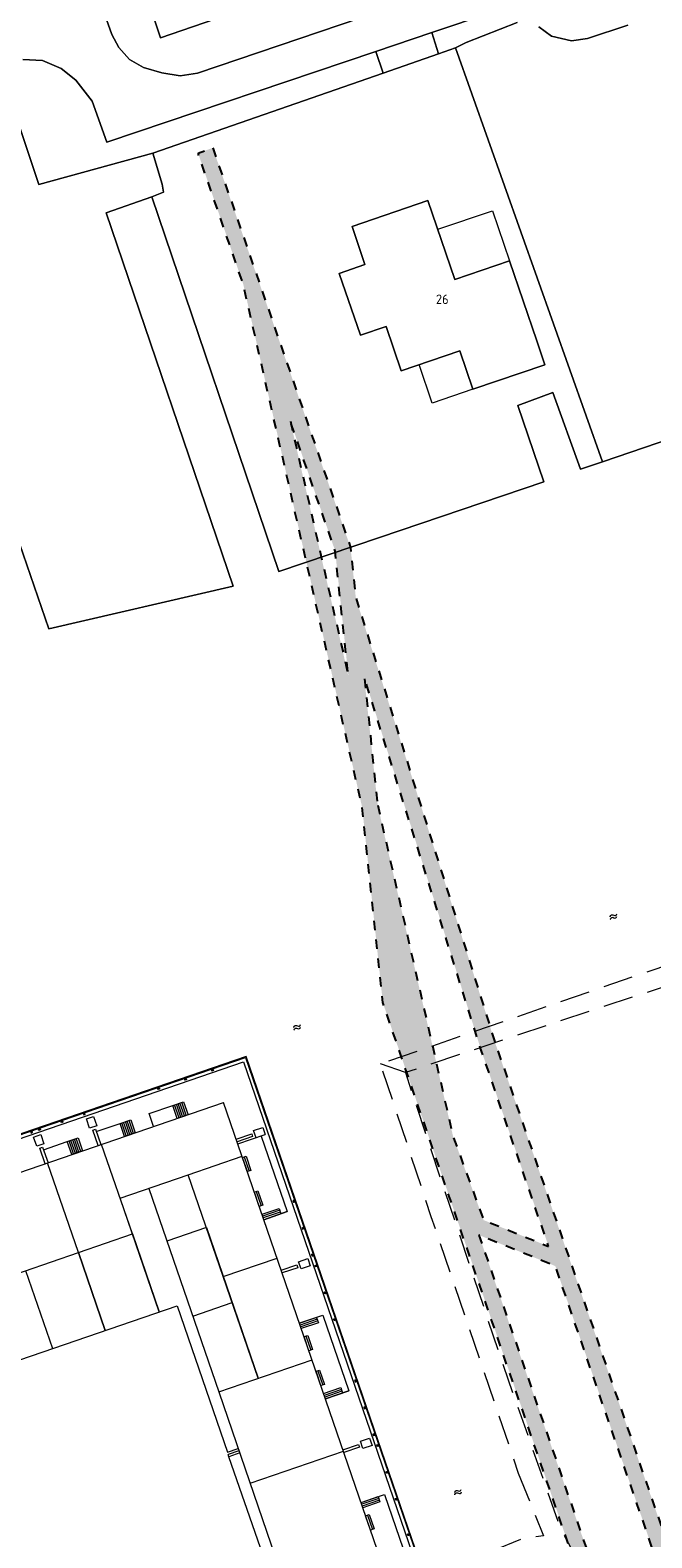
# Model space of a CAD drawing. Header units: metres. Extents: x 264570 to 266133, y 576109 to 577454.
# Tile 38 of 128: x 265175 to 265241, y 576951 to 577110. Entities that reach past the tile are written whole.
import ezdxf
from ezdxf.enums import TextEntityAlignment as Align

# ---------------------------------------------------------------- set-up
doc = ezdxf.new("R2010")
doc.units = ezdxf.units.M
doc.linetypes.add('NLCS-HIDDEN', pattern=[4, 2, -2])
doc.linetypes.add('XX-DASHED', pattern=[4.8, 3.15, -1.65])
for name, color, linetype, lineweight in [('B-BH-OG-BEBOUWING-G', 252, 'Continuous', 15), ('B-BH-OG-BEBOUWING-T50', 252, 'Continuous', 15), ('B-WE-GK-BESCHOEIING_DAMWAND_STAAL-G', 252, 'DAMWANDSTAAL2', 15), ('B-WE-KL-TRACE-A', 252, 'Continuous', 13), ('B-WE-KL-TRACE-GD', 252, 'NLCS-HIDDEN', 25), ('B-WE-OG-TOPOGRAFIE-G', 252, 'Continuous', 15), ('B-WE-OG-TOPOGRAFIE-S', 252, 'Continuous', 18), ('V-XX-AL-TOPOGRAFIE-G', 252, 'XX-DASHED', 18)]:
    doc.layers.add(name, color=color, linetype=linetype, lineweight=lineweight)
doc.styles.add('NLCS-ISO-M200-T50', font='NLCS-ISO.ttf', dxfattribs={"height": 1})
doc.linetypes.add('DAMWANDSTAAL2', pattern='A,0.0001,[1,DAMWANDSTAAL2.shx,S=1,R=0,X=0,Y=0],-10', length=10.0001)

# ---------------------------------------------------------------- blocks, each defined once
blk = doc.blocks.new('bolder')
for points in [[(-0.01, -0.08), (-0.06, -0.08), (-0.06, 0.08), (-0.01, 0.08)], [(-0.01, 0.04), (-0.01, 0.1), (0.01, 0.1), (0.01, 0.04)], [(0.01, 0.08), (0.06, 0.08), (0.06, -0.08), (0.01, -0.08)], [(0.01, -0.04), (0.01, -0.1), (-0.01, -0.1), (-0.01, -0.04)]]:
    blk.add_lwpolyline(points)
blk.add_circle((0, 0), 0.04)
blk = doc.blocks.new('SOG-TOPOGRAFIE_WATER-SO')
at = {"flags": 128}
for points in [[(-2.51, 0.56), (-2.43, 0.7, -0.538831), (-0.42, 0.73, 0.605168), (1.26, 0.93, -4.035705)], [(-2.88, -0.71), (-2.79, -0.57, -0.538831), (-0.79, -0.54, 0.605168), (0.89, -0.34, -4.035705)]]:
    blk.add_lwpolyline(points, format="xyb", dxfattribs=at)

msp = doc.modelspace()

# ---------------------------------------------------------------- hatches: boundary and pattern name
at = {"layer": 'B-WE-KL-TRACE-A'}
h = msp.add_hatch(dxfattribs=at)
h.set_pattern_fill('DOTS', color=256, scale=0.5)
h.set_pattern_definition([(0, (265713.50372, 576754.34745), (0.079375, 0.15875), [0, -0.15875])])
h.paths.add_polyline_path([(265257.5, 576901.58), (265280.09, 576836.28), (265298.31, 576783.27), (265291.79, 576781.39), (265239.38, 576934.36), (265222.65, 576983.21), (265230.7, 576979.94), (265245.3, 576937.42), (265245.43, 576937.04)])
h.paths.add_polyline_path([(265223.14, 576984.79), (265219.92, 576993.61), (265211.97, 577028.58), (265210.55, 577042.1), (265222.79, 577002.99), (265229.99, 576982.01)])
h.paths.add_polyline_path([(265207.49, 577055.38), (265208.88, 577042.21), (265202.77, 577069.07)])
h.paths.add_polyline_path([(265194.59, 577097.91), (265209.11, 577055.74), (265209.67, 577050.43), (265224.35, 577003.5), (265246.86, 576937.96), (265259.06, 576902.11), (265281.65, 576836.81), (265331.28, 576692.4), (265402.25, 576711.02), (265417.83, 576715.06), (265434.25, 576719.39), (265450.78, 576723.65), (265466.98, 576727.88), (265483.56, 576732.24), (265517.75, 576741.1), (265533.99, 576745.38), (265551.26, 576749.84), (265566.67, 576753.91), (265582.24, 576757.87), (265589.31, 576759.69), (265591.04, 576760.33), (265486.41, 577064.17), (265488.3, 577064.82), (265593.6, 576759.04), (265591.73, 576758.34), (265591.58, 576758.77), (265589.8, 576758.11), (265582.65, 576756.27), (265567.09, 576752.31), (265551.68, 576748.25), (265534.4, 576743.78), (265518.17, 576739.51), (265483.98, 576730.65), (265467.4, 576726.28), (265451.19, 576722.05), (265434.66, 576717.8), (265418.25, 576713.46), (265402.66, 576709.43), (265330.22, 576690.42), (265298.85, 576781.71), (265290.74, 576779.37), (265237.82, 576933.82), (265212.51, 577007.74), (265210.34, 577028.31), (265197.8, 577083.52), (265193.03, 577097.37)])

# ---------------------------------------------------------------- linework, layer by layer
at = {"layer": 'B-BH-OG-BEBOUWING-G'}
for p, q in [((265147.49, 576980.63), (265195.72, 576997.2)), ((265214.47, 576942.63), (265195.72, 576997.2)), ((265184.83, 576987.11), (265191.99, 576989.57)), ((265199.37, 576968.1), (265191.99, 576989.57)), ((265158.31, 576973.77), (265186.12, 576983.33)), ((265193.92, 576984), (265199.37, 576968.11))]:
    msp.add_line(p, q, dxfattribs=at)
msp.add_lwpolyline([(265209.27, 577089.62), (265217.27, 577092.36), (265217.27, 577092.36), (265220.11, 577084.03), (265220.11, 577084.03), (265225.87, 577085.99), (265228.74, 577077.57), (265229.6, 577075.03), (265222.01, 577072.44), (265220.63, 577076.5), (265214.46, 577074.39), (265212.87, 577079.07), (265210.16, 577078.14), (265210.16, 577078.14), (265207.92, 577084.67), (265207.92, 577084.67), (265210.63, 577085.61), (265209.27, 577089.62)], close=True, dxfattribs=at)
at = {"layer": 'B-BH-OG-BEBOUWING-G', "flags": 128}
for points in [[(265186.12, 576983.33), (265182.87, 576992.78)], [(265180.42, 576981.37), (265177.17, 576990.83)], [(265191.99, 576989.57), (265197.67, 576991.52)], [(265195.68, 576978.84), (265201.36, 576980.79)], [(265195.21, 576966.68), (265205.05, 576970.06)], [(265195.21, 576966.68), (265202.13, 576946.53)], [(265198.52, 576957.03), (265208.36, 576960.41)]]:
    msp.add_lwpolyline(points, dxfattribs=at)
at = {"layer": 'B-WE-GK-BESCHOEIING_DAMWAND_STAAL-G', "ltscale": 0.9}
msp.add_lwpolyline([(265147.24, 576981.35), (265146.27, 576984.18), (265198.05, 577001.96), (265219.87, 576938.46)], dxfattribs=at)
at = {"layer": 'B-WE-KL-TRACE-GD', "ltscale": 0.5, "flags": 128}
for points in [[(265194.59, 577097.91), (265209.11, 577055.74), (265209.67, 577050.43), (265224.35, 577003.5), (265246.86, 576937.96), (265259.06, 576902.11), (265281.65, 576836.81), (265331.28, 576692.4), (265402.25, 576711.02), (265417.83, 576715.06), (265434.25, 576719.39), (265450.78, 576723.65), (265466.98, 576727.88), (265483.56, 576732.24), (265517.75, 576741.1), (265533.99, 576745.38), (265551.26, 576749.84), (265566.67, 576753.91), (265582.24, 576757.87), (265589.31, 576759.69), (265591.04, 576760.33), (265486.41, 577064.17), (265488.3, 577064.82), (265593.6, 576759.04), (265591.73, 576758.34), (265591.58, 576758.77), (265589.8, 576758.11), (265582.65, 576756.27), (265567.09, 576752.31), (265551.68, 576748.25), (265534.4, 576743.78), (265518.17, 576739.51), (265483.98, 576730.65), (265467.4, 576726.28), (265451.19, 576722.05), (265434.66, 576717.8), (265418.25, 576713.46), (265402.66, 576709.43), (265330.22, 576690.42), (265298.85, 576781.71), (265290.74, 576779.37), (265237.82, 576933.82), (265212.51, 577007.74), (265210.34, 577028.31), (265197.8, 577083.52), (265193.03, 577097.37)], [(265202.77, 577069.07), (265208.88, 577042.21), (265207.49, 577055.38)], [(265211.97, 577028.58), (265219.92, 576993.61), (265223.14, 576984.79), (265229.99, 576982.01), (265222.79, 577002.99), (265210.55, 577042.1)], [(265245.43, 576937.04), (265245.3, 576937.42), (265230.7, 576979.94), (265222.65, 576983.21), (265239.38, 576934.36), (265291.79, 576781.39), (265298.31, 576783.27), (265280.09, 576836.28), (265257.5, 576901.58), (265246.07, 576935.15)]]:
    msp.add_lwpolyline(points, close=True, dxfattribs=at)
at = {"layer": 'B-WE-OG-TOPOGRAFIE-G'}
for p, q in [((265191.03, 576995.59), (265190.56, 576996.96)), ((265191.22, 576995.65), (265190.75, 576997.02)), ((265191.41, 576995.72), (265190.94, 576997.09)), ((265191.6, 576995.78), (265191.13, 576997.15)), ((265191.79, 576995.85), (265191.32, 576997.22)), ((265187.87, 576996.03), (265190.37, 576996.89)), ((265188.34, 576994.66), (265187.87, 576996.03)), ((265181.93, 576994.29), (265182.21, 576994.39)), ((265182.49, 576992.65), (265181.93, 576994.29)), ((265182.21, 576994.39), (265182.78, 576992.75)), ((265182.31, 576994.12), (265184.81, 576994.98)), ((265185.47, 576993.68), (265185, 576995.05)), ((265185.66, 576993.74), (265185.19, 576995.11)), ((265185.85, 576993.81), (265185.38, 576995.18)), ((265186.04, 576993.87), (265185.57, 576995.24)), ((265186.23, 576993.94), (265185.76, 576995.31)), ((265197.05, 576993.34), (265198.69, 576993.9)), ((265197.23, 576992.82), (265200.11, 576993.81)), ((265198.69, 576993.9), (265198.78, 576993.62)), ((265176.37, 576992.38), (265176.65, 576992.48)), ((265176.93, 576990.74), (265176.37, 576992.38)), ((265176.65, 576992.48), (265177.22, 576990.84)), ((265176.74, 576992.21), (265179.25, 576993.07)), ((265179.91, 576991.77), (265179.44, 576993.14)), ((265180.1, 576991.83), (265179.63, 576993.2)), ((265180.29, 576991.9), (265179.82, 576993.27)), ((265180.48, 576991.96), (265180.01, 576993.33)), ((265180.67, 576992.03), (265180.2, 576993.4)), ((265198.78, 576993.62), (265197.15, 576993.05)), ((265199.69, 576993.66), (265202.43, 576985.68)), ((265197.9, 576991.48), (265198.42, 576989.96)), ((265199.16, 576987.81), (265199.68, 576986.3)), ((265188.95, 576975.1), (265184.82, 576987.11)), ((265201.64, 576985.83), (265199.84, 576985.21)), ((265201.7, 576985.64), (265199.91, 576985.02)), ((265199.97, 576984.83), (265202.43, 576985.68)), ((265202.43, 576985.68), (265199.97, 576984.83)), ((265186.12, 576983.33), (265188.95, 576975.1)), ((265193.92, 576984), (265189.75, 576982.57)), ((265180.42, 576981.37), (265183.24, 576973.14)), ((265183.24, 576973.14), (265180.42, 576981.37)), ((265174.86, 576979.46), (265177.68, 576971.23)), ((265201.81, 576979.49), (265203.44, 576980.06)), ((265203.54, 576979.77), (265201.9, 576979.21)), ((265203.44, 576980.06), (265203.54, 576979.77)), ((265181.62, 576977.87), (265183.24, 576973.14)), ((265161.13, 576965.54), (265190.83, 576975.74)), ((265190.83, 576975.74), (265196.13, 576960.31)), ((265192.47, 576974.67), (265196.63, 576976.1)), ((265203.73, 576973.91), (265206.18, 576974.75)), ((265206.18, 576974.75), (265208.93, 576966.77)), ((265205.52, 576974.52), (265203.73, 576973.91)), ((265205.59, 576974.34), (265203.79, 576973.72)), ((265205.65, 576974.15), (265203.86, 576973.53)), ((265205.72, 576973.96), (265203.92, 576973.34)), ((265205.52, 576974.52), (265205.72, 576973.96)), ((265204.4, 576972.57), (265204.92, 576971.05)), ((265205.66, 576968.9), (265206.18, 576967.39)), ((265208.14, 576966.92), (265206.34, 576966.3)), ((265208.2, 576966.73), (265206.4, 576966.11)), ((265208.93, 576966.77), (265206.47, 576965.92)), ((265206.47, 576965.92), (265208.93, 576966.77)), ((265196.13, 576960.31), (265197.27, 576960.7)), ((265197.35, 576960.46), (265196.21, 576960.07)), ((265208.31, 576960.55), (265209.95, 576961.11)), ((265210.05, 576960.83), (265208.41, 576960.27)), ((265209.95, 576961.11), (265210.05, 576960.83)), ((265196.29, 576959.83), (265196.21, 576960.07)), ((265197.43, 576960.22), (265196.29, 576959.83)), ((265199.6, 576950.21), (265196.29, 576959.83)), ((265210.22, 576955), (265212.68, 576955.84)), ((265210.22, 576955), (265212.02, 576955.61)), ((265212.02, 576955.61), (265212.21, 576955.05)), ((265212.68, 576955.84), (265215.42, 576947.86)), ((265212.08, 576955.43), (265210.29, 576954.81)), ((265212.15, 576955.24), (265210.35, 576954.62)), ((265212.21, 576955.05), (265210.42, 576954.43)), ((265210.89, 576953.66), (265211.41, 576952.14))]:
    msp.add_line(p, q, dxfattribs=at)
for points in [[(265118.79, 577098.03), (265185.33, 577120.93), (265189.07, 577109.52), (265259.73, 577133.86), (265331.54, 577158.46), (265385.03, 577176.82), (265439.29, 577195.67)], [(265461.66, 577142.42), (265438.71, 577134.51), (265415.57, 577126.5), (265322.3, 577094.51), (265250.2, 577069.74), (265235.67, 577064.8)], [(265259.73, 577133.86), (265189.07, 577109.52), (265185.33, 577120.93)], [(265185.33, 577120.93), (265189.07, 577109.52), (265259.73, 577133.86)], [(265173.81, 577057.3), (265177.32, 577047.16), (265196.73, 577051.68), (265183.33, 577091.05), (265188.15, 577092.76), (265201.55, 577053.23), (265212.17, 577056.81), (265229.49, 577062.69), (265226.73, 577070.72), (265230.44, 577072.1), (265233.35, 577064.01), (265235.67, 577064.8), (265250.2, 577069.74), (265322.3, 577094.51), (265415.57, 577126.5)], [(265415.57, 577126.5), (265322.3, 577094.51), (265250.2, 577069.74), (265235.67, 577064.8), (265220.19, 577108.47), (265221.3, 577109.04), (265226.67, 577111.15)], [(265240.16, 577121.84), (265192.97, 577105.8), (265191.14, 577105.5), (265189.23, 577105.82), (265187.3, 577106.39), (265185.82, 577107.22), (265184.68, 577108.49), (265183.96, 577109.87), (265182.32, 577114.44)], [(265182.32, 577114.44), (265183.96, 577109.87), (265184.68, 577108.49), (265184.68, 577108.49), (265185.82, 577107.22), (265185.82, 577107.22), (265187.3, 577106.39), (265189.23, 577105.82), (265189.23, 577105.82), (265191.14, 577105.5), (265192.97, 577105.8), (265192.97, 577105.8), (265240.16, 577121.84)], [(265230.58, 577114.43), (265217.67, 577110.08), (265217.67, 577110.08), (265211.76, 577108.08), (265211.76, 577108.08), (265183.41, 577098.52), (265181.86, 577102.83), (265180.16, 577105.04), (265178.6, 577106.3), (265176.65, 577107.12), (265176.65, 577107.12), (265174.56, 577107.23)], [(265226.67, 577111.15), (265221.3, 577109.04), (265220.19, 577108.47), (265220.19, 577108.47), (265218.4, 577107.85), (265218.4, 577107.85), (265217.67, 577110.08), (265217.67, 577110.08), (265230.58, 577114.43)], [(265238.36, 577110.86), (265234.1, 577109.46), (265234.1, 577109.46), (265232.4, 577109.19), (265230.28, 577109.7), (265230.28, 577109.7), (265228.96, 577110.69)], [(265228.96, 577110.69), (265230.28, 577109.7), (265232.4, 577109.19), (265234.1, 577109.46), (265238.36, 577110.86)], [(265174.56, 577107.23), (265176.65, 577107.12), (265178.6, 577106.3), (265180.16, 577105.04), (265181.86, 577102.83), (265183.41, 577098.52), (265211.76, 577108.08), (265211.76, 577108.08), (265212.55, 577105.81), (265212.55, 577105.81), (265188.28, 577097.36), (265188.28, 577097.36), (265176.25, 577094.06), (265176.25, 577094.06), (265173.43, 577102.48)], [(265173.43, 577102.48), (265176.25, 577094.06), (265188.28, 577097.36), (265188.28, 577097.36), (265189.25, 577094.08), (265189.39, 577093.25), (265189.39, 577093.25), (265188.15, 577092.76), (265188.15, 577092.76), (265183.33, 577091.05), (265196.73, 577051.68), (265177.32, 577047.16), (265177.32, 577047.16), (265173.81, 577057.3)], [(265188.15, 577092.76), (265183.33, 577091.05), (265196.73, 577051.68), (265177.32, 577047.16)], [(265229.49, 577062.69), (265212.17, 577056.81), (265201.55, 577053.23), (265188.15, 577092.76)], [(265229.49, 577062.69), (265226.73, 577070.72), (265230.44, 577072.1), (265233.35, 577064.01)], [(265235.67, 577064.8), (265233.35, 577064.01)], [(265177.32, 577047.16), (265173.81, 577057.3), (265166.31, 577054.69), (265169.52, 577045.35)], [(265219.5, 576938.33), (265219.94, 576938.48), (265198.1, 577002.06), (265146.18, 576984.22)], [(265146.76, 576983.94), (265197.81, 577001.47), (265217.65, 576943.72)], [(265199.15, 576993.48), (265198.89, 576994.23), (265199.85, 576994.57), (265200.11, 576993.81)], [(265187.84, 576988.14), (265195.21, 576966.68)], [(265199.97, 576984.83), (265199.78, 576985.4), (265201.58, 576986.02), (265201.77, 576985.45)], [(265206.47, 576965.92), (265206.27, 576966.49), (265208.07, 576967.11), (265208.27, 576966.54)]]:
    msp.add_lwpolyline(points, dxfattribs=at)
for points in [[(265218.4, 577107.85), (265212.55, 577105.81), (265212.55, 577105.81), (265211.76, 577108.08), (265211.76, 577108.08), (265217.67, 577110.08), (265217.67, 577110.08), (265218.4, 577107.85)], [(265188.28, 577097.36), (265212.55, 577105.81), (265212.55, 577105.81), (265218.4, 577107.85), (265218.4, 577107.85), (265220.19, 577108.47), (265220.19, 577108.47), (265235.67, 577064.8), (265235.67, 577064.8), (265233.35, 577064.01), (265233.35, 577064.01), (265230.44, 577072.1), (265226.73, 577070.72), (265229.49, 577062.69), (265229.49, 577062.69), (265212.17, 577056.81), (265201.55, 577053.23), (265188.15, 577092.76), (265188.15, 577092.76), (265189.39, 577093.25), (265189.39, 577093.25), (265189.25, 577094.08), (265189.25, 577094.08), (265188.28, 577097.36)], [(265212.87, 577079.07), (265214.46, 577074.39), (265220.63, 577076.5), (265222.01, 577072.44), (265229.6, 577075.03), (265228.74, 577077.57), (265225.87, 577085.99), (265220.11, 577084.03), (265217.27, 577092.36), (265209.27, 577089.62), (265210.63, 577085.61), (265207.92, 577084.67), (265210.16, 577078.14), (265212.87, 577079.07)], [(265218.31, 577089.32), (265224.07, 577091.28), (265225.87, 577085.99), (265220.11, 577084.03), (265218.31, 577089.32)], [(265220.63, 577076.5), (265222.01, 577072.44), (265217.73, 577070.99), (265216.35, 577075.04), (265220.63, 577076.5)], [(265190.37, 576996.89), (265191.51, 576997.28), (265191.98, 576995.91), (265190.84, 576995.52)], [(265182.02, 576995.72), (265182.35, 576994.75), (265181.6, 576994.49), (265181.27, 576995.46)], [(265184.81, 576994.98), (265185.95, 576995.37), (265186.42, 576994), (265185.28, 576993.61)], [(265176.04, 576992.58), (265175.7, 576993.55), (265176.46, 576993.81), (265176.79, 576992.84)], [(265179.25, 576993.07), (265180.39, 576993.46), (265180.86, 576992.09), (265179.72, 576991.7)], [(265197.71, 576991.41), (265198.09, 576991.54), (265198.61, 576990.03), (265198.23, 576989.9)], [(265198.97, 576987.75), (265199.35, 576987.88), (265199.87, 576986.37), (265199.49, 576986.24)], [(265203.64, 576980.39), (265204.61, 576980.72), (265204.87, 576979.96), (265203.9, 576979.63)], [(265204.21, 576972.5), (265204.59, 576972.63), (265205.11, 576971.12), (265204.73, 576970.99)], [(265205.47, 576968.84), (265205.84, 576968.97), (265206.36, 576967.46), (265205.99, 576967.33)], [(265211.38, 576961.02), (265210.41, 576960.69), (265210.15, 576961.45), (265211.12, 576961.78)], [(265210.7, 576953.59), (265211.08, 576953.72), (265211.6, 576952.21), (265211.22, 576952.08)]]:
    msp.add_lwpolyline(points, close=True, dxfattribs=at)
at = {"layer": 'V-XX-AL-TOPOGRAFIE-G', "flags": 128}
for points in [[(265302.42, 577031.97), (265283.98, 577025.76), (265260.3, 577017.66), (265259.68, 577017.39), (265241.09, 577011.21), (265212.26, 577001.26), (265217.59, 576985.18), (265226.79, 576958.1)], [(265302.41, 577029.96), (265297.8, 577028.31), (265288.82, 577025.23), (265278.05, 577021.58), (265265.55, 577017.25), (265252.67, 577012.83), (265235.48, 577007.22), (265214.91, 577000.35), (265215.5, 576998.44), (265225.19, 576969.49), (265231.26, 576952.2), (265232.25, 576950.36), (265232.23, 576950.08), (265232.2, 576949.5), (265230.55, 576949.02), (265228.39, 576949.16), (265224.98, 576948.58), (265221.09, 576947.27), (265217.22, 576946.16)], [(265214.91, 577000.35), (265212.26, 577001.26)], [(265226.79, 576958.1), (265229.44, 576951.47), (265227.22, 576951.19), (265221.32, 576948.73), (265216.71, 576947.65)]]:
    msp.add_lwpolyline(points, dxfattribs=at)

# ---------------------------------------------------------------- block references
at = {"layer": 'B-WE-OG-TOPOGRAFIE-G'}
for p, rotation in [((265194.56, 577000.6), 288.958020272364), ((265188.88, 576998.65), 288.958020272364), ((265191.72, 576999.62), 288.958020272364), ((265176.32, 576994.33), 288.958020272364), ((265178.69, 576995.15), 288.958020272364), ((265205.45, 576979.95), 198.9580202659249), ((265206.42, 576977.11), 198.9580202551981), ((265207.4, 576974.28), 198.9580202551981), ((265211.95, 576961.01), 198.9580202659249), ((265212.93, 576958.17), 198.9580202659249), ((265213.9, 576955.33), 198.9580202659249), ((265215.19, 576951.6), 198.9580202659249)]:
    msp.add_blockref('bolder', p, dxfattribs=dict(at, rotation=rotation))
at = {"layer": 'B-WE-OG-TOPOGRAFIE-G', "xscale": -1}
for p, rotation in [((265181.05, 576995.96), 108.9580202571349), ((265175.49, 576994.05), 108.9580202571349), ((265203.11, 576986.76), 18.95802028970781), ((265204.08, 576983.92), 18.95802028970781), ((265205.06, 576981.09), 18.95802028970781), ((265209.62, 576967.82), 18.95802029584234), ((265210.59, 576964.98), 18.95802029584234), ((265211.56, 576962.14), 18.95802025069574)]:
    msp.add_blockref('bolder', p, dxfattribs=dict(at, rotation=rotation))
at = {"layer": 'B-WE-OG-TOPOGRAFIE-S', "xscale": 0.2, "yscale": 0.2, "zscale": 0.2, "rotation": 18.93095393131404}
for p in [(265236.99, 577016.84), (265203.64, 577005.16), (265220.6, 576956.12)]:
    msp.add_blockref('SOG-TOPOGRAFIE_WATER-SO', p, dxfattribs=at)

# ---------------------------------------------------------------- texts
at = {"layer": 'B-BH-OG-BEBOUWING-T50', "style": 'NLCS-ISO-M200-T50'}
msp.add_text('26', height=1, dxfattribs=at).set_placement((265218.78, 577081.94), align=Align.MIDDLE)

doc.saveas('drawing.dxf')
